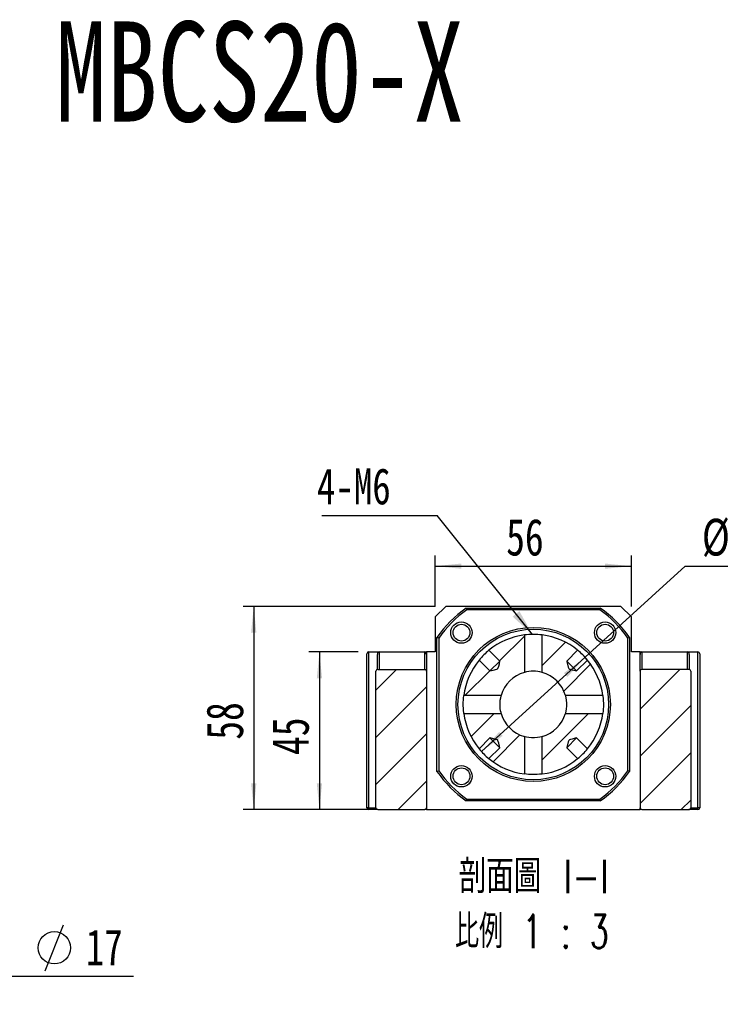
# Model space of a CAD drawing. Header units: millimetres. Extents: x 46 to 280, y 18 to 196.
# Tile 3 of 7: x 112 to 179, y 103 to 196. Entities that reach past the tile are written whole.
import ezdxf

# ---------------------------------------------------------------- set-up
doc = ezdxf.new("R2010")
doc.units = ezdxf.units.MM
doc.layers.add('FORMAT', color=7, linetype='Continuous')
doc.styles.add('SLDTEXTSTYLE0', font='TXT', dxfattribs={"width": 0.75})
doc.styles.add('SLDTEXTSTYLE1', font='TXT', dxfattribs={"width": 0.75, "bigfont": 'bigfont'})
doc.styles.add('SLDTEXTSTYLE3', font='TXT', dxfattribs={"width": 0.666667})
doc.styles.add('SLDTEXTSTYLE4', font='TXT', dxfattribs={"width": 0.65625, "bigfont": 'bigfont'})
doc.dimstyles.new('SLDDIMSTYLE2', dxfattribs={"dimtxt": 3.5, "dimasz": 2.5, "dimexe": 0, "dimexo": 0.0625, "dimgap": 0.875, "dimtad": 1, "dimlfac": 3, "dimrnd": 1e-09, "dimzin": 12, "dimdsep": 46, "dimtxsty": 'SLDTEXTSTYLE0', "dimsah": 1, "dimcen": 0.09, "dimadec": 0, "dimazin": 3, "dimtfac": 1, "dimtofl": 0, "dimtmove": 0, "dimatfit": 3, "dimfxl": 0, "dimfrac": 2, "dimtolj": 1, "dimtzin": 12, "dimarcsym": 0})
doc.dimstyles.new('SLDDIMSTYLE4', dxfattribs={"dimtxt": 0.18, "dimasz": 2.5, "dimexe": 0, "dimexo": 0.0625, "dimgap": 0, "dimtad": 0, "dimtih": 1, "dimtoh": 1, "dimdec": 0, "dimrnd": 1e-09, "dimzin": 0, "dimdsep": 46, "dimtxsty": 'Standard', "dimsah": 1, "dimcen": 0.09, "dimadec": 0, "dimazin": 0, "dimtfac": 2.5, "dimtdec": 0, "dimtofl": 0, "dimtmove": 0, "dimatfit": 3, "dimfxl": 0, "dimfrac": 2, "dimtolj": 1, "dimtzin": 0, "dimarcsym": 0})
doc.dimstyles.new('SLDDIMSTYLE5', dxfattribs={"dimtxt": 3.5, "dimasz": 2.5, "dimexe": 0, "dimexo": 0.0625, "dimgap": 0.875, "dimtad": 0, "dimtih": 1, "dimtoh": 1, "dimlfac": 3, "dimrnd": 1e-09, "dimzin": 12, "dimdsep": 46, "dimtxsty": 'SLDTEXTSTYLE0', "dimsah": 1, "dimcen": 0, "dimadec": 0, "dimazin": 3, "dimtfac": 1, "dimtmove": 0, "dimatfit": 3, "dimfxl": 0, "dimfrac": 2, "dimtolj": 1, "dimtzin": 12, "dimarcsym": 0})

# ---------------------------------------------------------------- blocks, each defined once
blk = doc.blocks.new('SW_SYMBOL_HOLE_DIAM')
at = {"layer": 'FORMAT', "color": 0}
blk.add_line((300, 0), (700, 1000), dxfattribs=at)
blk.add_circle((500, 500), 350, dxfattribs=at)
blk = doc.blocks.new('SW_SYMBOL_HOLE_SPOT')
at = {"layer": 'FORMAT', "color": 0}
for p, q in [((0, 875), (0, 75)), ((1600, 75), (1600, 875)), ((0, 75), (1600, 75))]:
    blk.add_line(p, q, dxfattribs=at)
blk = doc.blocks.new('SW_NOTE_0')
at = {"layer": 'FORMAT', "color": 0}
blk.add_line((45.484, 0), (0, 0), dxfattribs=at)
at = {"layer": 'FORMAT', "color": 0, "xscale": 0.0043935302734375, "yscale": 0.0043935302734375, "zscale": 0.0043935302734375}
for name, p in [('SW_SYMBOL_HOLE_DIAM', (5.738, 0.532)), ('SW_SYMBOL_HOLE_DIAM', (35.743, 0.532)), ('SW_SYMBOL_HOLE_SPOT', (26.453, 0.532))]:
    blk.add_blockref(name, p, dxfattribs=at)
at = {"layer": 'FORMAT', "color": 0, "attachment_point": 1}
for s, insert, char_height, style in [('11\\M+18AD1\\M+190FA', (10.93, 4.489), 3.43958, 'SLDTEXTSTYLE1'), ('4 -', (0.407, 4.489), 3.4396, 'SLDTEXTSTYLE3'), ('17', (40.935, 4.489), 3.4396, 'SLDTEXTSTYLE0')]:
    blk.add_mtext(s, dxfattribs=dict(at, insert=insert, char_height=char_height, style=style))
blk = doc.blocks.new('_D_7')
at = {"layer": 'FORMAT', "color": 7}
for p, q in [((166.014, 135.766), (175.541, 144.441)), ((175.541, 144.441), (187.579, 144.441)), ((156.155, 126.789), (166.014, 135.766))]:
    blk.add_line(p, q, dxfattribs=at)
blk.add_arc((161.085, 131.278), 6.667, 33.78884, 42.18102, dxfattribs=at)
for points in [[(166.014, 135.766), (163.997, 134.268), (164.334, 133.898)], [(156.155, 126.789), (158.172, 128.288), (157.836, 128.657)]]:
    blk.add_solid(points, dxfattribs=at)
at = {"layer": 'FORMAT', "color": 7, "char_height": 3.5, "attachment_point": 1, "style": 'SLDTEXTSTYLE0'}
for s, insert in [('%%c', (177.129, 148.953)), ('40', (182.407, 149.007))]:
    blk.add_mtext(s, dxfattribs=dict(at, insert=insert))
blk = doc.blocks.new('_D_8')
at = {"layer": 'FORMAT', "color": 7}
for p, q in [((144.418, 136.278), (139.736, 136.278)), ((140.736, 136.278), (140.736, 121.278)), ((145.279, 121.278), (139.736, 121.278))]:
    blk.add_line(p, q, dxfattribs=at)
for points in [[(140.736, 136.278), (140.486, 133.778), (140.986, 133.778)], [(140.736, 121.278), (140.986, 123.778), (140.486, 123.778)]]:
    blk.add_solid(points, dxfattribs=at)
at = {"layer": 'FORMAT', "color": 7, "insert": (136.225, 126.469), "char_height": 3.5, "attachment_point": 1, "rotation": 90, "style": 'SLDTEXTSTYLE0'}
blk.add_mtext('45', dxfattribs=at)
blk = doc.blocks.new('_D_9')
at = {"layer": 'FORMAT', "color": 7}
for p, q in [((151.751, 140.611), (133.485, 140.611)), ((134.485, 140.611), (134.485, 121.278)), ((145.279, 121.278), (133.485, 121.278))]:
    blk.add_line(p, q, dxfattribs=at)
for points in [[(134.485, 140.611), (134.235, 138.111), (134.735, 138.111)], [(134.485, 121.278), (134.735, 123.778), (134.235, 123.778)]]:
    blk.add_solid(points, dxfattribs=at)
at = {"layer": 'FORMAT', "color": 7, "insert": (129.974, 127.923), "char_height": 3.5, "attachment_point": 1, "rotation": 90, "style": 'SLDTEXTSTYLE0'}
blk.add_mtext('58', dxfattribs=at)
blk = doc.blocks.new('_D_10')
at = {"layer": 'FORMAT', "color": 7}
for p, q in [((151.751, 140.611), (151.751, 145.441)), ((170.418, 140.611), (170.418, 145.441)), ((151.751, 144.441), (170.418, 144.441))]:
    blk.add_line(p, q, dxfattribs=at)
for points in [[(151.751, 144.441), (154.251, 144.191), (154.251, 144.691)], [(170.418, 144.441), (167.918, 144.691), (167.918, 144.191)]]:
    blk.add_solid(points, dxfattribs=at)
at = {"layer": 'FORMAT', "color": 7, "insert": (158.502, 148.953), "char_height": 3.5, "attachment_point": 1, "style": 'SLDTEXTSTYLE0'}
blk.add_mtext('56', dxfattribs=at)
blk = doc.blocks.new('SW_NOTE_2')
at = {"layer": 'FORMAT', "color": 0, "char_height": 3.175, "attachment_point": 2}
for s, insert, style in [('\\M+19655\\M+196CA\\M+19AA4 I-I', (8.632, 4.093), 'SLDTEXTSTYLE1'), ('\\M+194E4\\M+197E1 1 : 3', (8.457, -1.141), 'SLDTEXTSTYLE4')]:
    blk.add_mtext(s, dxfattribs=dict(at, insert=insert, style=style))
blk = doc.blocks.new('SW_NOTE_3')
at = {"layer": 'FORMAT', "color": 0}
blk.add_line((-10.95, 0), (0, 0), dxfattribs=at)
at = {"layer": 'FORMAT', "color": 0, "insert": (-11.423, 4.516), "char_height": 3.4396, "attachment_point": 1, "style": 'SLDTEXTSTYLE0'}
blk.add_mtext('4-M6', dxfattribs=at)

msp = doc.modelspace()

# ---------------------------------------------------------------- hatches: boundary and pattern name
at = {"layer": 'FORMAT', "linetype": 'Continuous', "lineweight": 18}
h = msp.add_hatch(dxfattribs=at)
h.set_pattern_fill('ANSI31', color=256, style=0)
edge = h.paths.add_edge_path(flags=0)
edge.add_line((156.9622, 134.462), (155.9249, 135.4993))
edge.add_arc((161.0847, 131.2778), 6.6667, 140.711787, 172.696375)
edge.add_line((154.4722, 132.1253), (158.0336, 132.1253))
edge.add_arc((161.0847, 131.2778), 3.1667, 105.523676, 164.476324, ccw=False)
edge.add_line((160.2372, 134.329), (160.2372, 137.8904))
edge.add_arc((161.0847, 131.2778), 6.6667, 97.303625, 129.288213)
edge.add_line((156.8633, 136.4376), (157.9005, 135.4004))
edge.add_spline(control_points=[(157.9005, 135.4004), (157.8404, 135.1615), (157.843, 134.8891), (157.6987, 134.6894), (157.6916, 134.6794), (157.6826, 134.6706), (157.6727, 134.6634), (157.6515, 134.6483), (157.6264, 134.6392), (157.6018, 134.6308), (157.4902, 134.5926), (157.3747, 134.5667), (157.2604, 134.5375), (157.1611, 134.5121), (157.0616, 134.4871), (156.9622, 134.462)], knot_values=[0.0015174, 0.0015174, 0.0015174, 0.0015174, 0.0037344, 0.0037344, 0.0037344, 0.003839, 0.003839, 0.003839, 0.004062, 0.004062, 0.004062, 0.0050697, 0.0050697, 0.0050697, 0.0059455, 0.0059455, 0.0059455, 0.0059455], weights=[1, 1, 1, 1, 1, 1, 1, 1, 1, 1, 1, 1, 1, 1, 1, 1], degree=3, periodic=0)
h = msp.add_hatch(dxfattribs=at)
h.set_pattern_fill('ANSI31', color=256, style=0)
edge = h.paths.add_edge_path(flags=0)
edge.add_spline(control_points=[(165.2073, 134.462), (165.1619, 134.4735), (165.1165, 134.4849), (165.0711, 134.4964), (164.9715, 134.5215), (164.8719, 134.5467), (164.7726, 134.5727), (164.7208, 134.5863), (164.6689, 134.5999), (164.6176, 134.6151), (164.5901, 134.6232), (164.5627, 134.6315), (164.5362, 134.6425), (164.521, 134.6488), (164.5059, 134.6562), (164.4929, 134.6663), (164.482, 134.6748), (164.4726, 134.6856), (164.4654, 134.6974), (164.4403, 134.7378), (164.4291, 134.7855), (164.416, 134.8312), (164.3648, 135.0104), (164.3215, 135.1918), (164.276, 135.3725), (164.2736, 135.3818), (164.2713, 135.3911), (164.269, 135.4004)], knot_values=[0.0013452, 0.0013452, 0.0013452, 0.0013452, 0.0017665, 0.0017665, 0.0017665, 0.0026909, 0.0026909, 0.0026909, 0.0031729, 0.0031729, 0.0031729, 0.0034306, 0.0034306, 0.0034306, 0.0035796, 0.0035796, 0.0035796, 0.0037053, 0.0037053, 0.0037053, 0.0041395, 0.0041395, 0.0041395, 0.0058375, 0.0058375, 0.0058375, 0.0059247, 0.0059247, 0.0059247, 0.0059247], weights=[1, 1, 1, 1, 1, 1, 1, 1, 1, 1, 1, 1, 1, 1, 1, 1, 1, 1, 1, 1, 1, 1, 1, 1, 1, 1, 1, 1], degree=3, periodic=0)
edge.add_line((164.269, 135.4004), (165.3062, 136.4376))
edge.add_arc((161.0847, 131.2778), 6.6667, 50.711787, 82.696375)
edge.add_line((161.9322, 137.8904), (161.9322, 134.329))
edge.add_arc((161.0847, 131.2778), 3.1667, 15.523676, 74.476324, ccw=False)
edge.add_line((164.1359, 132.1253), (167.6973, 132.1253))
edge.add_arc((161.0847, 131.2778), 6.6667, 7.303625, 39.288213)
edge.add_line((166.2445, 135.4993), (165.2073, 134.462))
h = msp.add_hatch(dxfattribs=at)
h.set_pattern_fill('ANSI31', color=256, style=0)
edge = h.paths.add_edge_path(flags=0)
edge.add_line((150.9181, 121.4445), (150.9181, 134.4445))
edge.add_arc((150.7514, 134.4445), 0.1667, 0, 90)
edge.add_line((150.7514, 134.6112), (146.2786, 134.6112))
edge.add_spline(control_points=[(146.2786, 134.6112), (146.2695, 134.6112), (146.2603, 134.6105), (146.2512, 134.6091), (146.2313, 134.606), (146.2115, 134.5995), (146.1937, 134.5899), (146.176, 134.5804), (146.1598, 134.5677), (146.1464, 134.5527), (146.1335, 134.5383), (146.123, 134.5213), (146.1159, 134.5033), (146.1091, 134.486), (146.1052, 134.4673), (146.1047, 134.4488), (146.1047, 134.4473), (146.1047, 134.4459), (146.1047, 134.4445)], knot_values=[0.0002768, 0.0002768, 0.0002768, 0.0002768, 0.0003589, 0.0003589, 0.0003589, 0.0005408, 0.0005408, 0.0005408, 0.0007214, 0.0007214, 0.0007214, 0.0008959, 0.0008959, 0.0008959, 0.0010627, 0.0010627, 0.0010627, 0.0010754, 0.0010754, 0.0010754, 0.0010754], weights=[1, 1, 1, 1, 1, 1, 1, 1, 1, 1, 1, 1, 1, 1, 1, 1, 1, 1, 1], degree=3, periodic=0)
edge.add_line((146.1047, 134.4445), (146.1047, 121.4445))
edge.add_spline(control_points=[(146.1047, 121.4445), (146.1047, 121.4331), (146.1059, 121.4218), (146.1083, 121.4107), (146.1121, 121.3932), (146.1189, 121.3762), (146.1282, 121.3609), (146.1376, 121.3454), (146.1497, 121.3313), (146.1636, 121.3195), (146.178, 121.3074), (146.1946, 121.2975), (146.2121, 121.2905), (146.2304, 121.2833), (146.2501, 121.279), (146.2697, 121.278), (146.2727, 121.2779), (146.2756, 121.2778), (146.2786, 121.2778)], knot_values=[0.0021168, 0.0021168, 0.0021168, 0.0021168, 0.0022186, 0.0022186, 0.0022186, 0.0023791, 0.0023791, 0.0023791, 0.0025424, 0.0025424, 0.0025424, 0.0027119, 0.0027119, 0.0027119, 0.0028886, 0.0028886, 0.0028886, 0.0029151, 0.0029151, 0.0029151, 0.0029151], weights=[1, 1, 1, 1, 1, 1, 1, 1, 1, 1, 1, 1, 1, 1, 1, 1, 1, 1, 1], degree=3, periodic=0)
edge.add_line((146.2786, 121.2778), (150.7514, 121.2778))
edge.add_arc((150.7514, 121.4445), 0.1667, 270, 360)
h = msp.add_hatch(dxfattribs=at)
h.set_pattern_fill('ANSI31', color=256, style=0)
edge = h.paths.add_edge_path(flags=0)
edge.add_line((175.8908, 134.6112), (171.4181, 134.6112))
edge.add_arc((171.4181, 134.4445), 0.1667, 90, 180)
edge.add_line((171.2514, 134.4445), (171.2514, 121.4445))
edge.add_arc((171.4181, 121.4445), 0.1667, 180, 270)
edge.add_line((171.4181, 121.2778), (175.8908, 121.2778))
edge.add_spline(control_points=[(175.8908, 121.2778), (175.9096, 121.2778), (175.9285, 121.2808), (175.9463, 121.2865), (175.9655, 121.2928), (175.984, 121.3024), (175.9999, 121.3148), (176.0107, 121.323), (176.0205, 121.3327), (176.0289, 121.3432), (176.0403, 121.3575), (176.0495, 121.3739), (176.0556, 121.3911), (176.0616, 121.4081), (176.0648, 121.4264), (176.0648, 121.4445)], knot_values=[0.0027209, 0.0027209, 0.0027209, 0.0027209, 0.0028895, 0.0028895, 0.0028895, 0.0030716, 0.0030716, 0.0030716, 0.0031927, 0.0031927, 0.0031927, 0.003357, 0.003357, 0.003357, 0.0035197, 0.0035197, 0.0035197, 0.0035197], weights=[1, 1, 1, 1, 1, 1, 1, 1, 1, 1, 1, 1, 1, 1, 1, 1], degree=3, periodic=0)
edge.add_line((176.0648, 121.4445), (176.0648, 134.4445))
edge.add_spline(control_points=[(176.0648, 134.4445), (176.0648, 134.4484), (176.0646, 134.4522), (176.0644, 134.4561), (176.0636, 134.4663), (176.0619, 134.4765), (176.0592, 134.4864), (176.0543, 134.5043), (176.0462, 134.5215), (176.0357, 134.5367), (176.0252, 134.5518), (176.0119, 134.5654), (175.9971, 134.5764), (175.9818, 134.5877), (175.9644, 134.5966), (175.9463, 134.6024), (175.9285, 134.6082), (175.9096, 134.6112), (175.8908, 134.6112)], knot_values=[0.0030656, 0.0030656, 0.0030656, 0.0030656, 0.0031001, 0.0031001, 0.0031001, 0.0031915, 0.0031915, 0.0031915, 0.0033578, 0.0033578, 0.0033578, 0.0035239, 0.0035239, 0.0035239, 0.0036948, 0.0036948, 0.0036948, 0.0038634, 0.0038634, 0.0038634, 0.0038634], weights=[1, 1, 1, 1, 1, 1, 1, 1, 1, 1, 1, 1, 1, 1, 1, 1, 1, 1, 1], degree=3, periodic=0)
h = msp.add_hatch(dxfattribs=at)
h.set_pattern_fill('ANSI31', color=256, style=0)
edge = h.paths.add_edge_path(flags=0)
edge.add_line((155.9249, 127.0563), (156.9622, 128.0936))
edge.add_spline(control_points=[(156.9622, 128.0936), (156.9715, 128.0913), (156.9808, 128.0889), (156.99, 128.0866), (157.1708, 128.0411), (157.3521, 127.9978), (157.5313, 127.9465), (157.577, 127.9335), (157.6247, 127.9222), (157.6651, 127.8972), (157.6769, 127.8899), (157.6877, 127.8806), (157.6962, 127.8696), (157.7063, 127.8566), (157.7137, 127.8415), (157.72, 127.8263), (157.731, 127.7999), (157.7394, 127.7724), (157.7475, 127.745), (157.7626, 127.6936), (157.7763, 127.6418), (157.7898, 127.59), (157.8158, 127.4906), (157.841, 127.391), (157.8662, 127.2915), (157.8776, 127.2461), (157.8891, 127.2007), (157.9005, 127.1553)], knot_values=[0.0071139, 0.0071139, 0.0071139, 0.0071139, 0.0072, 0.0072, 0.0072, 0.0088774, 0.0088774, 0.0088774, 0.0093064, 0.0093064, 0.0093064, 0.0094305, 0.0094305, 0.0094305, 0.0095777, 0.0095777, 0.0095777, 0.0098322, 0.0098322, 0.0098322, 0.0103084, 0.0103084, 0.0103084, 0.0112215, 0.0112215, 0.0112215, 0.0116378, 0.0116378, 0.0116378, 0.0116378], weights=[1, 1, 1, 1, 1, 1, 1, 1, 1, 1, 1, 1, 1, 1, 1, 1, 1, 1, 1, 1, 1, 1, 1, 1, 1, 1, 1, 1], degree=3, periodic=0)
edge.add_line((157.9005, 127.1553), (156.8633, 126.118))
edge.add_arc((161.0847, 131.2778), 6.6667, 230.711787, 262.696375)
edge.add_line((160.2372, 124.6652), (160.2372, 128.2267))
edge.add_arc((161.0847, 131.2778), 3.1667, 195.523676, 254.476324, ccw=False)
edge.add_line((158.0336, 130.4303), (154.4722, 130.4303))
edge.add_arc((161.0847, 131.2778), 6.6667, 187.303625, 219.288213)
h = msp.add_hatch(dxfattribs=at)
h.set_pattern_fill('ANSI31', color=256, style=0)
edge = h.paths.add_edge_path(flags=0)
edge.add_spline(control_points=[(164.269, 127.1553), (164.2713, 127.1646), (164.2736, 127.1738), (164.276, 127.1831), (164.3215, 127.3639), (164.3648, 127.5452), (164.416, 127.7244), (164.4291, 127.7701), (164.4403, 127.8178), (164.4654, 127.8582), (164.4726, 127.87), (164.482, 127.8808), (164.4929, 127.8893), (164.5059, 127.8994), (164.521, 127.9068), (164.5362, 127.9131), (164.5627, 127.9241), (164.5901, 127.9325), (164.6176, 127.9406), (164.6689, 127.9557), (164.7208, 127.9694), (164.7726, 127.9829), (164.8719, 128.0089), (164.9715, 128.0341), (165.0711, 128.0593), (165.1165, 128.0707), (165.1619, 128.0822), (165.2073, 128.0936)], knot_values=[0.0071139, 0.0071139, 0.0071139, 0.0071139, 0.0072, 0.0072, 0.0072, 0.0088774, 0.0088774, 0.0088774, 0.0093064, 0.0093064, 0.0093064, 0.0094305, 0.0094305, 0.0094305, 0.0095777, 0.0095777, 0.0095777, 0.0098322, 0.0098322, 0.0098322, 0.0103084, 0.0103084, 0.0103084, 0.0112215, 0.0112215, 0.0112215, 0.0116378, 0.0116378, 0.0116378, 0.0116378], weights=[1, 1, 1, 1, 1, 1, 1, 1, 1, 1, 1, 1, 1, 1, 1, 1, 1, 1, 1, 1, 1, 1, 1, 1, 1, 1, 1, 1], degree=3, periodic=0)
edge.add_line((165.2073, 128.0936), (166.2445, 127.0563))
edge.add_arc((161.0847, 131.2778), 6.6667, 320.711787, 352.696375)
edge.add_line((167.6973, 130.4303), (164.1359, 130.4303))
edge.add_arc((161.0847, 131.2778), 3.1667, 285.523676, 344.476324, ccw=False)
edge.add_line((161.9322, 128.2267), (161.9322, 124.6652))
edge.add_arc((161.0847, 131.2778), 6.6667, 277.303625, 309.288213)
edge.add_line((165.3062, 126.118), (164.269, 127.1553))

# ---------------------------------------------------------------- linework, layer by layer
at = {"color": 7, "linetype": 'Continuous', "lineweight": 25}
for p, q in [((152.7514, 140.6112), (151.7514, 139.6112)), ((169.4181, 140.6112), (152.7514, 140.6112)), ((170.4181, 139.6112), (169.4181, 140.6112)), ((154.7077, 140.4445), (167.4618, 140.4445)), ((167.4093, 140.2778), (154.7602, 140.2778)), ((151.7514, 139.6112), (151.7514, 136.2778)), ((170.4181, 136.2778), (170.4181, 139.6112)), ((160.2372, 137.8904), (160.2372, 134.329)), ((161.9322, 134.329), (161.9322, 137.8904)), ((151.9181, 124.9008), (151.9181, 137.6549)), ((152.0847, 137.6024), (152.0847, 124.9533)), ((170.0847, 124.9533), (170.0847, 137.6024)), ((170.2514, 137.6549), (170.2514, 124.9008)), ((145.2514, 121.4445), (145.2514, 136.1112)), ((145.4181, 136.2778), (146.4181, 136.2778)), ((145.4181, 136.2778), (145.4181, 121.4445)), ((146.2514, 134.6091), (146.2514, 136.0421)), ((146.4181, 136.2778), (146.4181, 134.6112)), ((146.4181, 136.2778), (150.7514, 136.2778)), ((150.7514, 134.6112), (150.7514, 136.2778)), ((150.7514, 136.2778), (150.9181, 136.2778)), ((150.9181, 136.2778), (150.9181, 136.0421)), ((151.7514, 136.2778), (150.9181, 136.2778)), ((150.9181, 136.0421), (150.9181, 134.4445)), ((157.9005, 135.4004), (156.8633, 136.4376)), ((165.3062, 136.4376), (164.269, 135.4004)), ((171.2514, 136.2778), (170.4181, 136.2778)), ((171.2514, 136.2778), (171.4181, 136.2778)), ((171.2514, 136.0421), (171.2514, 136.2778)), ((171.2514, 134.4445), (171.2514, 136.0421)), ((171.4181, 136.2778), (171.4181, 134.6112)), ((171.4181, 136.2778), (175.7514, 136.2778)), ((175.7514, 134.6112), (175.7514, 136.2778)), ((175.7514, 136.2778), (176.7514, 136.2778)), ((175.9181, 136.0421), (175.9181, 134.6069)), ((176.7514, 121.4445), (176.7514, 136.2778)), ((176.9181, 136.1112), (176.9181, 121.4445)), ((155.9249, 135.4993), (156.9622, 134.462)), ((157.9005, 135.4004), (156.9622, 134.462)), ((165.2073, 134.462), (164.269, 135.4004)), ((165.2073, 134.462), (166.2445, 135.4993)), ((146.1047, 121.4445), (146.1047, 134.4445)), ((146.2786, 134.6112), (150.7514, 134.6112)), ((150.9181, 134.4445), (150.9181, 121.4445)), ((171.2514, 134.4445), (171.2514, 121.4445)), ((175.8908, 134.6112), (171.4181, 134.6112)), ((176.0648, 134.4445), (176.0648, 121.4445)), ((158.0336, 132.1253), (154.4722, 132.1253)), ((167.6973, 132.1253), (164.1359, 132.1253)), ((154.4722, 130.4303), (158.0336, 130.4303)), ((164.1359, 130.4303), (167.6973, 130.4303)), ((156.9622, 128.0936), (155.9249, 127.0563)), ((156.9622, 128.0936), (157.9005, 127.1553)), ((160.2372, 128.2267), (160.2372, 124.6652)), ((161.9322, 124.6652), (161.9322, 128.2267)), ((164.269, 127.1553), (165.2073, 128.0936)), ((166.2445, 127.0563), (165.2073, 128.0936)), ((156.8633, 126.118), (157.9005, 127.1553)), ((164.269, 127.1553), (165.3062, 126.118)), ((167.4618, 122.1112), (154.7077, 122.1112)), ((154.7602, 122.2778), (167.4093, 122.2778)), ((145.4181, 121.4445), (145.2514, 121.4445)), ((145.4181, 121.2778), (145.4181, 121.4445)), ((146.2786, 121.2778), (145.4181, 121.2778)), ((146.2786, 121.2778), (150.7514, 121.2778)), ((150.9181, 121.2778), (150.7514, 121.2778)), ((150.9181, 121.4445), (150.9181, 121.2778)), ((150.9181, 121.2778), (171.2514, 121.2778)), ((171.2514, 121.2778), (171.2514, 121.4445)), ((171.4181, 121.2778), (171.2514, 121.2778)), ((171.4181, 121.2778), (175.8908, 121.2778)), ((176.7514, 121.2778), (175.8908, 121.2778)), ((176.9181, 121.4445), (176.7514, 121.4445)), ((176.7514, 121.2778), (176.7514, 121.4445))]:
    msp.add_line(p, q, dxfattribs=at)
at = {"color": 8, "linetype": 'Continuous', "lineweight": 25}
for p, q in [((145.4181, 121.4445), (146.1047, 121.4445)), ((176.0648, 121.4445), (176.7514, 121.4445))]:
    msp.add_line(p, q, dxfattribs=at)
at = {"color": 7, "linetype": 'Continuous', "lineweight": 25, "flags": 128}
for points in [[(156.9622, 134.462), (157.2604, 134.5375), (157.6018, 134.6308), (157.6727, 134.6634), (157.6987, 134.6894), (157.8018, 134.9094), (157.8535, 135.1542), (157.9005, 135.4004)], [(164.269, 135.4004), (164.276, 135.3725), (164.416, 134.8312), (164.4654, 134.6974), (164.4929, 134.6663), (164.5362, 134.6425), (164.6176, 134.6151), (164.7726, 134.5727), (165.0711, 134.4964), (165.2073, 134.462)], [(154.472, 130.4315), (154.4718, 130.4332), (154.4623, 130.5112), (154.4454, 130.6747), (154.4284, 130.9071), (154.4188, 131.1818), (154.4207, 131.4656), (154.4332, 131.7273), (154.451, 131.94), (154.4664, 132.0793), (154.4725, 132.1278), (154.4725, 132.1278)], [(158.0334, 130.431), (158.0331, 130.432), (158.0143, 130.5033), (157.9796, 130.6568), (157.9426, 130.8843), (157.9203, 131.1589), (157.9222, 131.4397), (157.946, 131.6977), (157.9827, 131.9145), (158.0177, 132.0658), (158.034, 132.127), (158.0339, 132.1264)], [(164.1361, 132.1246), (164.1364, 132.1236), (164.1552, 132.0524), (164.1899, 131.8988), (164.2268, 131.6714), (164.2492, 131.3967), (164.2473, 131.1159), (164.2234, 130.858), (164.1867, 130.6412), (164.1518, 130.4898), (164.1354, 130.4287), (164.1356, 130.4293)], [(167.6975, 132.1242), (167.6977, 132.1225), (167.7072, 132.0444), (167.7241, 131.881), (167.7411, 131.6485), (167.7507, 131.3738), (167.7488, 131.0901), (167.7362, 130.8283), (167.7184, 130.6156), (167.703, 130.4764), (167.697, 130.4278), (167.697, 130.4279)], [(157.9005, 127.1553), (157.8662, 127.2915), (157.7898, 127.59), (157.7475, 127.745), (157.72, 127.8263), (157.6962, 127.8696), (157.6651, 127.8972), (157.5313, 127.9465), (156.99, 128.0866), (156.9622, 128.0936)], [(161.9315, 128.2265), (161.9305, 128.2262), (161.8593, 128.2073), (161.7057, 128.1726), (161.4783, 128.1357), (161.2036, 128.1134), (160.9228, 128.1153), (160.6649, 128.1391), (160.4481, 128.1758), (160.2968, 128.2108), (160.2356, 128.2271), (160.2362, 128.227)], [(165.2073, 128.0936), (165.0711, 128.0593), (164.7726, 127.9829), (164.6176, 127.9406), (164.5362, 127.9131), (164.4929, 127.8893), (164.4654, 127.8582), (164.416, 127.7244), (164.276, 127.1831), (164.269, 127.1553)], [(161.9311, 124.6651), (161.9294, 124.6649), (161.8513, 124.6554), (161.6879, 124.6385), (161.4554, 124.6215), (161.1807, 124.6118), (160.897, 124.6138), (160.6353, 124.6263), (160.4226, 124.6441), (160.2833, 124.6595), (160.2347, 124.6656), (160.2348, 124.6656)]]:
    msp.add_lwpolyline(points, dxfattribs=at)
at = {"color": 7, "linetype": 'Continuous', "lineweight": 25}
for centre, radius in [((154.2494, 138.1132), 1.0167), ((154.2494, 138.1132), 0.8), ((167.9201, 138.1132), 1.0167), ((167.9201, 138.1132), 0.8), ((161.0847, 131.2778), 7.3333), ((161.0847, 131.2778), 7.1667), ((154.2494, 124.4425), 1.0167), ((154.2494, 124.4425), 0.8), ((167.9201, 124.4425), 1.0167), ((167.9201, 124.4425), 0.8)]:
    msp.add_circle(centre, radius, dxfattribs=at)
for centre, radius, start, end in [((161.0847, 131.2778), 11.1667, 124.82546, 145.17454), ((161.0847, 131.2778), 11, 125.096801, 144.903199), ((161.0847, 131.2778), 11, 35.096801, 54.903199), ((161.0847, 131.2778), 11.1667, 34.82546, 55.17454), ((161.0847, 131.2778), 6.6667, 97.303625, 129.288213), ((161.0847, 131.2788), 6.6657, 82.736559, 97.323724), ((161.0847, 131.2778), 6.6667, 50.711787, 82.696375), ((145.4181, 136.1112), 0.1667, 90, 180), ((161.0835, 131.279), 6.665, 129.286346, 140.677354), ((161.0859, 131.279), 6.665, 39.286788, 50.677329), ((176.7514, 136.1112), 0.1667, 0, 90), ((161.0847, 131.2778), 6.6667, 140.711787, 172.696375), ((161.0847, 131.2778), 6.6667, 7.303625, 39.288213), ((146.2748, 134.441), 0.1702, 88.715352, 178.834353), ((150.7514, 134.4445), 0.1667, 0, 90), ((161.0847, 131.2778), 3.1667, 105.523676, 164.476324), ((161.0847, 131.2791), 3.1655, 74.567026, 105.476329), ((161.0847, 131.2778), 3.1667, 15.523676, 74.476324), ((171.4181, 134.4445), 0.1667, 90, 180), ((175.895, 134.4414), 0.1698, 1.038339, 91.411956), ((161.0847, 131.2778), 6.6667, 187.303625, 219.288213), ((161.0847, 131.2778), 3.1667, 195.523676, 254.476324), ((161.0847, 131.2778), 3.1667, 285.523676, 344.476324), ((161.0847, 131.2778), 6.6667, 320.711787, 352.696375), ((161.0835, 131.2766), 6.665, 219.286346, 230.677354), ((161.0859, 131.2766), 6.665, 309.286788, 320.677329), ((161.0847, 131.2778), 6.6667, 230.711787, 262.696375), ((161.0847, 131.2778), 6.6667, 277.303625, 309.288213), ((161.0847, 131.2778), 11.1667, 214.82546, 235.17454), ((161.0847, 131.2778), 11, 215.096801, 234.903199), ((161.0847, 131.2778), 11, 305.096801, 324.903199), ((161.0847, 131.2778), 11.1667, 304.82546, 325.17454), ((145.4181, 121.4445), 0.1667, 180, 270), ((146.2754, 121.4486), 0.1708, 181.37856, 271.071842), ((150.7514, 121.4445), 0.1667, 270, 0), ((171.4181, 121.4445), 0.1667, 180, 270), ((175.8945, 121.4481), 0.1703, 268.757771, 358.791827), ((176.7514, 121.4445), 0.1667, 270, 0)]:
    msp.add_arc(centre, radius, start, end, dxfattribs=at)
for centre, start_param, end_param in [((146.4181, 136.0421), 3.1415927, 4.712389), ((150.7514, 136.0421), 1.5707963, 3.1415927), ((171.4181, 136.0421), 3.1415927, 4.712389), ((175.7514, 136.0421), 1.5707963, 3.1415927)]:
    msp.add_ellipse(centre, major_axis=(0, -0.2357), ratio=0.7071068, start_param=start_param, end_param=end_param, dxfattribs=at)
for points in [[(154.7077, 140.4445), (154.7251, 140.3889), (154.7426, 140.3334), (154.7602, 140.2778)], [(167.4618, 140.4445), (167.4443, 140.3889), (167.4268, 140.3334), (167.4093, 140.2778)], [(152.0847, 137.6024), (152.0292, 137.6199), (151.9736, 137.6374), (151.9181, 137.6549)], [(170.2514, 137.6549), (170.1958, 137.6374), (170.1403, 137.6199), (170.0847, 137.6024)], [(151.9181, 124.9008), (151.9736, 124.9182), (152.0292, 124.9357), (152.0847, 124.9533)], [(170.2514, 124.9008), (170.1958, 124.9182), (170.1403, 124.9357), (170.0847, 124.9533)], [(154.7077, 122.1112), (154.7251, 122.1667), (154.7426, 122.2223), (154.7602, 122.2778)], [(167.4618, 122.1112), (167.4443, 122.1667), (167.4268, 122.2223), (167.4093, 122.2778)]]:
    msp.add_open_spline(points, degree=3, dxfattribs=at)

# ---------------------------------------------------------------- block references
at = {"layer": 'FORMAT', "color": 7}
for name, p in [('SW_NOTE_3', (151.923, 149.2502)), ('SW_NOTE_0', (77.5691, 105.3883))]:
    msp.add_blockref(name, p, dxfattribs=at)
at = {"layer": 'FORMAT'}
msp.add_blockref('SW_NOTE_2', (152.4887, 112.4017), dxfattribs=at)

# ---------------------------------------------------------------- texts
at = {"layer": 'FORMAT', "color": 7, "insert": (115.6244, 196.2853), "char_height": 9.525, "attachment_point": 1, "style": 'SLDTEXTSTYLE0'}
msp.add_mtext('MBCS20-X', dxfattribs=at)

# ---------------------------------------------------------------- dimensions: what is measured, and where the dimension line sits
at = {"layer": 'FORMAT', "color": 7}
for base, p1, p2, angle, picture, middle in [((170.4181, 144.4413), (151.7514, 139.6112), (170.4181, 139.6112), 0, '_D_10', (161.0885, 144.4413)), ((134.4854, 121.2778), (152.7514, 140.6112), (146.2786, 121.2778), 90, '_D_9', (134.4854, 130.5088)), ((140.7364, 121.2778), (145.4181, 136.2778), (146.2786, 121.2778), 90, '_D_8', (140.7364, 129.0551))]:
    dim = msp.add_linear_dim(base=base, p1=p1, p2=p2, angle=angle, dimstyle='SLDDIMSTYLE2', dxfattribs=at)
    dim.commit()
    dim.dimension.update_dxf_attribs({"geometry": picture, "text_midpoint": middle, "dimtype": 160})
dim = msp.add_diameter_dim_2p(p1=(166.0141, 135.7663), p2=(156.1554, 126.7894), dimstyle='SLDDIMSTYLE5', dxfattribs=at)
dim.commit()
dim.dimension.update_dxf_attribs({"geometry": '_D_7', "text_midpoint": (182.3541, 147.2462), "dimtype": 163})

# ---------------------------------------------------------------- leaders
msp.add_leader([(161.0064, 137.944), (151.923, 149.2502)], dimstyle='SLDDIMSTYLE4', dxfattribs=at)

doc.saveas('drawing.dxf')
